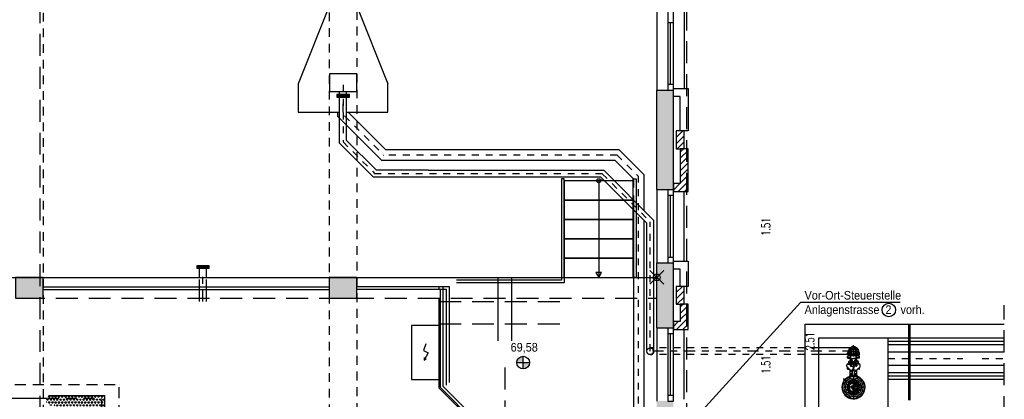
# Model space of a CAD drawing. Header units: metres. Extents: x -5 to 93, y -48 to 79.
# Tile 88 of 91: x 78 to 93, y 16 to 22. Entities that reach past the tile are written whole.
import ezdxf
from ezdxf.enums import TextEntityAlignment as Align

# ---------------------------------------------------------------- set-up
doc = ezdxf.new("R2010")
doc.units = ezdxf.units.M
doc.header["$LTSCALE"] = 0.05
doc.header["$PDMODE"] = 35
doc.header["$PDSIZE"] = 0.1
for name, pattern in [('CENTER', [2, 1.25, -0.25, 0.25, -0.25]), ('STRICHPUNKT', [25.4, 12.7, -6.35, 0, -6.35]), ('STRICHPUNKT2', [12.7, 6.35, -3.175, 0, -3.175]), ('VERDECKT', [9.525, 6.35, -3.175]), ('VERDECKT2', [4.7625, 3.175, -1.5875])]:
    doc.linetypes.add(name, pattern=pattern)
for name, color, linetype in [('A_Abbruch', 252, 'VERDECKT'), ('A_Achse', 9, 'STRICHPUNKT2'), ('A_Ansicht', 2, 'Continuous'), ('A_Ansicht-alt', 8, 'Continuous'), ('A_Bemassung', 7, 'Continuous'), ('A_FENSTER_TUER', 7, 'Continuous'), ('A_Sanitär', 4, 'Continuous'), ('A_Schnitt', 1, 'Continuous'), ('A_Schnitt-Mauerwerk', 1, 'Continuous'), ('A_Schraff-neu', 10, 'Continuous'), ('A_Schraffur', 9, 'Continuous'), ('A_Text', 5, 'Continuous'), ('A_Treppe', 5, 'Continuous'), ('A_Unsichtbar', 7, 'VERDECKT'), ('A_Unsichtbar-über', 253, 'VERDECKT'), ('PUMPE', 7, 'Continuous')]:
    doc.layers.add(name, color=color, linetype=linetype)
doc.layers.add('A_Bemassungspunkte', color=1, linetype='Continuous', plot=False)
doc.styles.add('Arial', font='arial.ttf', dxfattribs={"width": 0.9})
doc.styles.add('SIMPLEX7', font='SIMPLEXD', dxfattribs={"width": 0.7})

msp = doc.modelspace()

# ---------------------------------------------------------------- hatches: boundary and pattern name
at = {"layer": 'A_Schraffur'}
h = msp.add_hatch(dxfattribs=at)
h.set_pattern_fill('ANSI33', color=256, scale=0.025, style=0)
h.set_pattern_definition([(45, (60.51569, 1.5344), (-0.1122532, 0.1122532), []), (45, (60.62794, 1.5344), (-0.1122532, 0.1122532), [0.079375, -0.0396875])])
h.paths.add_polyline_path([(70.8643, 17.9995), (70.8643, 17.7595), (71.1043, 17.7595), (71.1043, 17.9995)])
h.paths.add_polyline_path([(74.4743, 17.9995), (74.4743, 17.6995), (74.8743, 17.6995), (74.8743, 17.9995)])
h.paths.add_polyline_path([(78.2443, 17.9995), (78.2443, 17.6995), (78.6443, 17.6995), (78.6443, 17.9995)])
h.paths.add_polyline_path([(82.7843, 17.9995), (82.7843, 17.6995), (83.1843, 17.6995), (83.1843, 17.9995)])
h.paths.add_polyline_path([(87.7643, 18.2095), (87.5243, 18.2095), (87.5243, 17.2695), (87.7643, 17.2695), (87.7643, 17.3595)])
h.paths.add_polyline_path([(87.5243, 19.2695), (87.7643, 19.2695), (87.7643, 19.3595), (87.7643, 20.7095), (87.5243, 20.7095)])
h.paths.add_polyline_path([(87.7643, 16.2095), (87.5243, 16.2095), (87.5243, 14.7695), (87.7643, 14.7695), (87.7643, 14.8595)])
h = msp.add_hatch(dxfattribs=at)
h.set_pattern_fill('ANSI31', color=256, scale=0.02, style=0)
h.set_pattern_definition([(45, (60.51569, 1.5344), (-0.04490128, 0.04490128), [])])
h.paths.add_polyline_path([(87.7643, 14.7445), (87.9793, 14.7445), (87.9793, 15.3595), (87.8643, 15.3595), (87.8643, 14.8595), (87.7643, 14.8595)])
h.paths.add_polyline_path([(87.8068, 15.3595), (87.9218, 15.3595), (87.9218, 15.6195), (87.8068, 15.6195)])
h.paths.add_polyline_path([(87.7643, 17.2445), (87.9793, 17.2445), (87.9793, 17.6095), (87.8643, 17.6095), (87.8643, 17.3595), (87.7643, 17.3595)])
h.paths.add_polyline_path([(87.8068, 17.6095), (87.9218, 17.6095), (87.9218, 17.8695), (87.8068, 17.8695)])
h.paths.add_polyline_path([(87.7643, 19.2445), (87.9793, 19.2445), (87.9793, 19.8595), (87.8643, 19.8595), (87.8643, 19.3595), (87.7643, 19.3595)])
h.paths.add_polyline_path([(87.8068, 19.8595), (87.9218, 19.8595), (87.9218, 20.1195), (87.8068, 20.1195)])
h = msp.add_hatch(dxfattribs=at)
h.set_pattern_fill('TRIANG', color=8, scale=0.005, style=0)
h.set_pattern_definition([(60, (60.51569, 1.5344), (-0.02381249, 0.041244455), [0.0238125, -0.0238125]), (120, (60.51569, 1.5344), (-0.04762499, 5e-09), [0.0238125, -0.0238125]), (0, (60.503784, 1.55502), (0.0238125, 0.04124445), [0.0238125, -0.0238125])])
h.paths.add_polyline_path([(78.7231, 16.2895), (79.534, 16.2895), (79.534, 15.5095), (78.7231, 15.5095), (78.6305, 15.6294), (78.6921, 15.6294), (78.6556, 15.6723), (78.7415, 15.6918), (78.7066, 15.7662), (78.7382, 15.8136), (78.7022, 15.854), (78.8147, 15.8771), (78.807, 15.919), (78.8692, 15.9445), (78.8503, 16.0168), (78.8599, 16.0951), (78.8107, 16.1081), (78.8039, 16.159), (78.7315, 16.1403), (78.7406, 16.159), (78.6774, 16.2045)])
at = {"layer": 'A_Text'}
h = msp.add_hatch(color=256, dxfattribs=at)
h.paths.add_polyline_path([(85.4992, 16.7657), (85.5909, 16.7657), (85.5909, 16.8574, 0.4142136)])
h.paths.add_polyline_path([(85.5909, 16.7657), (85.5909, 16.674, 0.4142136), (85.6826, 16.7657)])

# ---------------------------------------------------------------- linework, layer by layer
at = {"layer": 'A_Abbruch'}
for p, q in [((80.9073, 17.6495), (80.9073, 17.9821)), ((81.0073, 17.6495), (81.0073, 17.9821))]:
    msp.add_line(p, q, dxfattribs=at)
at = {"layer": 'A_Abbruch', "linetype": 'STRICHPUNKT', "ltscale": 0.25}
for p, q in [((80.9573, 17.6495), (80.9573, 18.0495)), ((90.3718, 16.931), (87.4326, 16.931))]:
    msp.add_line(p, q, dxfattribs=at)
at = {"layer": 'A_Abbruch'}
for points in [[(80.866, 18.1495), (81.0487, 18.1495), (81.0487, 18.1681), (80.866, 18.1681)], [(80.866, 18.1308), (81.0487, 18.1308), (81.0487, 18.1495), (80.866, 18.1495)]]:
    msp.add_lwpolyline(points, close=True, dxfattribs=at)
for points in [[(80.9073, 17.9995), (80.9073, 18.1308)], [(81.0073, 17.9995), (81.0073, 18.1308)]]:
    msp.add_lwpolyline(points, dxfattribs=at)
at = {"layer": 'A_Achse', "ltscale": 0.25}
for p, q in [((82.9843, 20.7858), (82.9843, 19.9614)), ((82.9843, 19.9614), (83.4462, 19.4995)), ((86.9491, 19.7702), (83.5725, 19.7702)), ((86.9491, 19.7702), (87.2605, 19.4588)), ((86.7354, 19.4995), (83.4462, 19.4995)), ((86.7354, 19.4995), (87.4309, 18.804)), ((87.2605, 13.5745), (87.2605, 19.4588)), ((87.4309, 16.931), (87.4309, 18.804)), ((90.8718, 16.8245), (91.9527, 16.8245)), ((92.2316, 16.8245), (92.5537, 16.8245))]:
    msp.add_line(p, q, dxfattribs=at)
msp.add_lwpolyline([(83.0063, 20.3364), (83.5725, 19.7702)], dxfattribs=at)
msp.add_arc((86.7025, 19.3495), 0.0612, 60, 90, dxfattribs=at)
at = {"layer": 'A_Ansicht'}
for p, q in [((87.5243, 23.7695), (87.5243, 20.7095)), ((87.9218, 23.7445), (87.9218, 20.7345)), ((87.5243, 19.2695), (87.5243, 18.2095)), ((87.9218, 18.2345), (87.9218, 19.2445)), ((71.1043, 17.9995), (87.5243, 17.9995)), ((84.3743, 16.3969), (84.3743, 17.6995)), ((87.5243, 17.2695), (87.5243, 16.2095)), ((87.9218, 16.2345), (87.9218, 17.2445)), ((89.6718, 17.3245), (92.5537, 17.3245)), ((89.6718, 14.1573), (89.6718, 17.3245)), ((89.8718, 17.1245), (92.5537, 17.1245)), ((89.8718, 15.9245), (89.8718, 17.1245)), ((90.8718, 15.9245), (90.8718, 17.1245)), ((85.2967, 15.4745), (84.3743, 16.3969)), ((90.8718, 16.5245), (92.5537, 16.5245)), ((77.1876, 16.2495), (78.7016, 16.2495))]:
    msp.add_line(p, q, dxfattribs=at)
at = {"layer": 'A_Ansicht', "color": 7}
for p, q in [((91.1718, 16.2245), (91.1718, 17.3245)), ((91.1918, 16.2245), (91.1918, 17.3245))]:
    msp.add_line(p, q, dxfattribs=at)
at = {"layer": 'A_Ansicht-alt'}
for p, q in [((85.2243, 17.9995), (85.2243, 17.0795)), ((85.4243, 17.9995), (85.4243, 17.0795)), ((84.483, 17.8232), (84.3943, 17.8232)), ((84.523, 17.8632), (84.4343, 17.8632)), ((84.483, 16.4372), (84.483, 17.8232)), ((84.523, 16.4772), (84.523, 17.8632))]:
    msp.add_line(p, q, dxfattribs=at)
at = {"layer": 'A_Bemassungspunkte'}
msp.add_point((87.5243, 17.9995), dxfattribs=at)
at = {"layer": 'A_FENSTER_TUER'}
for p, q in [((87.6843, 23.7695), (87.6843, 20.7095)), ((87.6843, 21.6901), (87.7643, 21.6901)), ((87.7243, 20.7895), (87.7243, 21.6901)), ((87.7643, 20.7895), (87.6843, 20.7895)), ((87.6843, 19.1895), (87.7643, 19.1895)), ((87.7243, 18.2895), (87.7243, 19.1895)), ((87.7643, 18.2895), (87.6843, 18.2895)), ((87.6843, 17.1895), (87.7643, 17.1895)), ((87.7243, 16.2895), (87.7243, 17.1895)), ((87.7643, 16.2895), (87.6843, 16.2895))]:
    msp.add_line(p, q, dxfattribs=at)
for points in [[(87.6843, 20.772), (87.6843, 20.7095), (87.7643, 20.7095), (87.7643, 22.7092)], [(87.6843, 19.2695), (87.6843, 18.2095), (87.7643, 18.2095), (87.7643, 19.2695)], [(87.6843, 17.2695), (87.6843, 16.2095), (87.7643, 16.2095), (87.7643, 17.2695)]]:
    msp.add_lwpolyline(points, dxfattribs=at)
at = {"layer": 'A_Sanitär'}
for p, q in [((82.7943, 21.9495), (82.3343, 20.7995)), ((83.1743, 21.9495), (83.6343, 20.7995)), ((82.9093, 20.3273), (82.9093, 20.3895)), ((86.9802, 19.8452), (83.6035, 19.8452)), ((86.9802, 19.8452), (87.3355, 19.4899)), ((86.9181, 19.6952), (87.1855, 19.4278)), ((84.2195, 19.5495), (86.7561, 19.5495)), ((86.7561, 19.5495), (87.4809, 18.8247)), ((86.7147, 19.4495), (84.2195, 19.4495)), ((86.7147, 19.4495), (87.3809, 18.7833)), ((87.1855, 19.4278), (87.1855, 19.3015)), ((87.3355, 19.4899), (87.3355, 19.2149)), ((87.1855, 19.1861), (87.1855, 15.4745)), ((87.3355, 19.2149), (87.3355, 18.97)), ((87.3355, 18.8286), (87.3355, 15.4745)), ((87.4809, 16.931), (87.4809, 18.8247)), ((87.3809, 16.931), (87.3809, 18.7833))]:
    msp.add_line(p, q, dxfattribs=at)
at = {"layer": 'A_Sanitär', "linetype": 'VERDECKT2', "ltscale": 0.5}
for p, q in [((89.8658, 16.981), (87.4309, 16.981)), ((89.8632, 16.881), (87.4309, 16.881))]:
    msp.add_line(p, q, dxfattribs=at)
at = {"layer": 'A_Sanitär'}
for points in [[(82.7867, 20.6908), (83.1819, 20.6908), (83.1819, 20.9454), (82.7867, 20.9454)], [(82.893, 20.61), (83.0757, 20.61), (83.0757, 20.6286), (82.893, 20.6286)], [(83.9743, 17.3024), (83.9743, 16.5224), (84.3743, 16.5224), (84.3743, 17.3024)]]:
    msp.add_lwpolyline(points, close=True, dxfattribs=at)
for points in [[(82.3343, 20.7995), (82.3343, 20.3895), (82.9343, 20.3895)], [(82.9343, 20.6473), (82.9343, 20.6908)], [(83.0343, 20.3895), (83.6343, 20.3895), (83.6343, 20.7995)], [(83.0343, 20.6473), (83.0343, 20.6908)], [(82.9343, 20.6473), (82.893, 20.6473), (82.893, 20.6286), (83.0757, 20.6286), (83.0757, 20.6473), (82.9343, 20.6473)], [(84.2195, 19.4495), (83.4255, 19.4495), (82.9343, 19.9407), (82.9343, 20.61)], [(84.2195, 19.5495), (83.467, 19.5495), (83.0343, 19.9821), (83.0343, 20.61)], [(82.9843, 20.3895), (82.9843, 20.5122)], [(83.0593, 20.3895), (83.6035, 19.8452)], [(82.9093, 20.3273), (83.5414, 19.6952), (86.9181, 19.6952)], [(84.1846, 17.036), (84.1468, 16.94), (84.2155, 16.9081), (84.1576, 16.8018)], [(84.1596, 16.8417), (84.1576, 16.8018), (84.1877, 16.824)]]:
    msp.add_lwpolyline(points, dxfattribs=at)
at = {"layer": 'A_Sanitär', "ltscale": 0.5}
for points in [[(90.3718, 16.981), (89.8718, 16.981)], [(90.3718, 16.881), (89.8718, 16.881)]]:
    msp.add_lwpolyline(points, dxfattribs=at)
at = {"layer": 'A_Sanitär'}
msp.add_circle((87.4309, 16.931), 0.05, dxfattribs=at)
msp.add_arc((87.4309, 16.931), 0.05, 270, 90, dxfattribs=at)
at = {"layer": 'A_Schnitt'}
for p, q in [((87.5243, 20.7095), (87.7643, 20.7095)), ((87.5243, 19.2695), (87.5243, 20.7095)), ((87.5243, 19.2695), (87.7643, 19.2695)), ((87.5243, 18.2095), (87.7643, 18.2095)), ((87.5243, 17.2695), (87.5243, 18.2095)), ((87.5243, 17.2695), (87.7643, 17.2695))]:
    msp.add_line(p, q, dxfattribs=at)
at = {"layer": 'A_Schnitt', "color": 6, "linetype": 'STRICHPUNKT', "ltscale": 0.5}
msp.add_line((85.3243, 16.6927), (85.3243, 15.6841), dxfattribs=at)
at = {"layer": 'A_Schnitt'}
for points in [[(87.7643, 19.2695), (87.7643, 20.7095)], [(87.7643, 17.2695), (87.7643, 18.2095)]]:
    msp.add_lwpolyline(points, dxfattribs=at)
for points in [[(78.2443, 17.6995), (78.6443, 17.6995), (78.6443, 17.9995), (78.2443, 17.9995)], [(82.7843, 17.6995), (83.1843, 17.6995), (83.1843, 17.9995), (82.7843, 17.9995)]]:
    msp.add_lwpolyline(points, close=True, dxfattribs=at)
at = {"layer": 'A_Schnitt-Mauerwerk'}
for points in [[(87.7643, 20.6195), (87.7643, 20.7345), (87.9793, 20.7345), (87.9793, 20.1195), (87.8643, 20.1195), (87.8643, 20.6195), (87.7643, 20.6195)], [(87.7643, 19.3595), (87.7643, 19.2445), (87.9793, 19.2445), (87.9793, 19.8595), (87.8643, 19.8595), (87.8643, 19.3595), (87.7643, 19.3595)], [(87.7643, 18.1195), (87.7643, 18.2345), (87.9793, 18.2345), (87.9793, 17.8695), (87.8643, 17.8695), (87.8643, 18.1195), (87.7643, 18.1195)], [(87.7643, 17.3595), (87.7643, 17.2445), (87.9793, 17.2445), (87.9793, 17.6095), (87.8643, 17.6095), (87.8643, 17.3595), (87.7643, 17.3595)]]:
    msp.add_lwpolyline(points, dxfattribs=at)
for points in [[(87.9218, 19.8595), (87.9218, 20.1195), (87.8068, 20.1195), (87.8068, 19.8595)], [(87.9218, 17.6095), (87.9218, 17.8695), (87.8068, 17.8695), (87.8068, 17.6095)]]:
    msp.add_lwpolyline(points, close=True, dxfattribs=at)
at = {"layer": 'A_Schraff-neu'}
msp.add_line((84.3743, 17.8232), (84.3743, 17.8632), dxfattribs=at)
at = {"layer": 'A_Schraffur'}
for p, q in [((90.8718, 17.0745), (92.5537, 17.0745)), ((90.8718, 17.0256), (92.5537, 17.0256)), ((90.8718, 16.9223), (92.5537, 16.9223)), ((90.8718, 16.7267), (92.5537, 16.7267)), ((90.8718, 16.6234), (92.5537, 16.6234)), ((90.8718, 16.5745), (92.5537, 16.5745))]:
    msp.add_line(p, q, dxfattribs=at)
at = {"layer": 'A_Schraffur', "color": 8}
msp.add_lwpolyline([(78.7231, 16.2895), (79.534, 16.2895), (79.534, 15.5095), (78.7231, 15.5095)], dxfattribs=at)
at = {"layer": 'A_Text'}
for p, q in [((85.5909, 16.674), (85.5909, 16.8574)), ((85.4992, 16.7657), (85.6826, 16.7657))]:
    msp.add_line(p, q, dxfattribs=at)
msp.add_lwpolyline([(91.0448, 17.6367), (89.603, 17.6367), (87.448, 15.2672)], dxfattribs=at)
for centre, radius in [((90.8823, 17.5277), 0.0977), ((85.5909, 16.7657), 0.0917)]:
    msp.add_circle(centre, radius, dxfattribs=at)
at = {"layer": 'A_Treppe'}
for p, q in [((86.6843, 19.3995), (86.6843, 17.9995)), ((86.1443, 17.9595), (84.6243, 17.9595)), ((86.1443, 17.9995), (86.1443, 17.9595)), ((86.1843, 17.9995), (86.1843, 17.9195)), ((84.3743, 17.8632), (83.1843, 17.8632)), ((84.3743, 17.8232), (83.1843, 17.8232)), ((84.4343, 17.8632), (84.3743, 17.8632)), ((84.3943, 17.8232), (84.3743, 17.8232)), ((84.3943, 16.4051), (84.3943, 17.8232)), ((84.4343, 16.4217), (84.4343, 17.8632)), ((86.1843, 17.9195), (84.6243, 17.9195)), ((85.305, 15.4945), (84.3943, 16.4051)), ((85.3215, 15.5345), (84.4343, 16.4217))]:
    msp.add_line(p, q, dxfattribs=at)
for points in [[(86.1843, 17.9995), (86.1843, 19.4284), (86.1443, 19.4284), (86.1443, 17.9995)], [(86.1843, 19.1195), (87.1843, 19.1195), (87.1843, 19.3995), (86.1843, 19.3995)], [(87.1843, 17.9995), (87.1843, 19.4284), (87.2243, 19.4284), (87.2243, 17.9995)], [(86.1843, 18.8395), (87.1843, 18.8395), (87.1843, 19.1195), (86.1843, 19.1195)], [(86.1843, 18.5595), (87.1843, 18.5595), (87.1843, 18.8395), (86.1843, 18.8395)], [(86.1843, 18.2795), (87.1843, 18.2795), (87.1843, 18.5595), (86.1843, 18.5595)], [(86.1843, 17.9995), (87.1843, 17.9995), (87.1843, 18.2795), (86.1843, 18.2795)], [(86.6843, 17.9995), (86.7265, 18.0725), (86.6421, 18.0725)]]:
    msp.add_lwpolyline(points, close=True, dxfattribs=at)
for points in [[(78.6443, 17.8632), (79.8423, 17.8632), (79.8423, 17.8632), (81.4456, 17.8632), (81.4456, 17.8632), (82.7843, 17.8632)], [(78.6443, 17.8232), (79.8023, 17.8232), (79.8023, 17.8232), (81.4856, 17.8232), (81.4856, 17.8232), (82.7843, 17.8232)]]:
    msp.add_lwpolyline(points, dxfattribs=at)
msp.add_circle((86.6842, 19.3996), 0.0281, dxfattribs=at)
at = {"layer": 'A_Unsichtbar'}
for p, q in [((78.5943, 27.7145), (78.5943, 8.1995)), ((66.4443, 17.6995), (87.5243, 17.6995)), ((84.3743, 17.6495), (86.2743, 17.6495)), ((92.5537, 7.8671), (92.5537, 17.5977)), ((84.3743, 17.3295), (86.2743, 17.3295))]:
    msp.add_line(p, q, dxfattribs=at)
at = {"layer": 'A_Unsichtbar', "ltscale": 0.5}
for p, q in [((68.1443, 16.4495), (79.744, 16.4495)), ((79.744, 15.4745), (79.744, 16.4495)), ((79.744, 16.4495), (79.744, 16.4495)), ((78.7126, 16.2495), (79.494, 16.2495)), ((79.494, 15.5495), (79.494, 16.2495))]:
    msp.add_line(p, q, dxfattribs=at)
at = {"layer": 'A_Unsichtbar'}
msp.add_lwpolyline([(66.0093, 7.7645), (87.9593, 7.7645), (87.9593, 27.7145), (66.0093, 27.7145)], close=True, dxfattribs=at)
at = {"layer": 'A_Unsichtbar-über', "linetype": 'VERDECKT2', "ltscale": 0.8}
for p, q in [((78.6443, 27.2795), (78.6443, 8.1995)), ((82.7843, 27.2829), (82.7843, 8.1995)), ((83.1843, 22.9911), (83.1843, 8.1995))]:
    msp.add_line(p, q, dxfattribs=at)
at = {"layer": 'PUMPE', "color": 8, "linetype": 'CENTER', "ltscale": 0.025}
for p, q in [((90.3718, 16.9545), (90.3718, 17.0168)), ((90.3376, 16.931), (90.2884, 16.931)), ((90.3376, 16.931), (90.462, 16.931)), ((90.3718, 16.9545), (90.3718, 16.2243)), ((90.4401, 16.7714), (90.3035, 16.7714)), ((90.332, 16.7406), (90.332, 16.8022)), ((90.4116, 16.7406), (90.4116, 16.8022)), ((90.5336, 16.408), (90.1902, 16.408))]:
    msp.add_line(p, q, dxfattribs=at)
at = {"layer": 'PUMPE'}
for p, q in [((90.2852, 16.8856), (90.2852, 16.9077)), ((90.2852, 16.9077), (90.2852, 16.9077)), ((90.2852, 16.8349), (90.2852, 16.8548)), ((90.2852, 16.8349), (90.2852, 16.8356)), ((90.2877, 16.8381), (90.3333, 16.8381)), ((90.2884, 16.9109), (90.3042, 16.9109)), ((90.2884, 16.9045), (90.3073, 16.9045)), ((90.2884, 16.8317), (90.3333, 16.8317)), ((90.2929, 16.8779), (90.3237, 16.8779)), ((90.2929, 16.8625), (90.3237, 16.8625)), ((90.3253, 16.8112), (90.3253, 16.8222)), ((90.3277, 16.8248), (90.3718, 16.8271)), ((90.3333, 16.8251), (90.3333, 16.872)), ((90.4159, 16.8248), (90.3718, 16.8271)), ((90.4103, 16.8251), (90.4103, 16.872)), ((90.4559, 16.8381), (90.4103, 16.8381)), ((90.4552, 16.8317), (90.4103, 16.8317)), ((90.4183, 16.8112), (90.4183, 16.8222)), ((90.4508, 16.8779), (90.4199, 16.8779)), ((90.4508, 16.8625), (90.4199, 16.8625)), ((90.4552, 16.9045), (90.4363, 16.9045)), ((90.4552, 16.9109), (90.4394, 16.9109)), ((90.4585, 16.8856), (90.4585, 16.9077)), ((90.4585, 16.9077), (90.4585, 16.9077)), ((90.4585, 16.8349), (90.4585, 16.8548)), ((90.4585, 16.8349), (90.4585, 16.8356)), ((90.2755, 16.7104), (90.2755, 16.7329)), ((90.3237, 16.6596), (90.2774, 16.7058)), ((90.2818, 16.7393), (90.3566, 16.7413)), ((90.2852, 16.7472), (90.2852, 16.7472)), ((90.2852, 16.7394), (90.2852, 16.7472)), ((90.2852, 16.6744), (90.2852, 16.6943)), ((90.2852, 16.6744), (90.2852, 16.6751)), ((90.2877, 16.6777), (90.3056, 16.6777)), ((90.2884, 16.7504), (90.3126, 16.7504)), ((90.2884, 16.744), (90.3239, 16.744)), ((90.2884, 16.6712), (90.312, 16.6712)), ((90.298, 16.6853), (90.298, 16.6808)), ((90.298, 16.6808), (90.3025, 16.6808)), ((90.3253, 16.729), (90.3253, 16.718)), ((90.3277, 16.7154), (90.363, 16.7136)), ((90.3278, 16.8086), (90.3365, 16.8086)), ((90.3278, 16.7316), (90.3365, 16.7316)), ((90.332, 16.7422), (90.332, 16.7978)), ((90.3519, 16.5826), (90.3654, 16.6916)), ((90.3622, 16.7829), (90.3622, 16.7572)), ((90.3654, 16.711), (90.3654, 16.6916)), ((90.3782, 16.711), (90.3782, 16.6916)), ((90.3917, 16.5826), (90.3782, 16.6916)), ((90.4159, 16.7154), (90.3807, 16.7136)), ((90.4424, 16.7714), (90.3808, 16.7714)), ((90.3814, 16.7829), (90.3814, 16.7572)), ((90.4618, 16.7393), (90.387, 16.7413)), ((90.4158, 16.8086), (90.4071, 16.8086)), ((90.4158, 16.7316), (90.4071, 16.7316)), ((90.4116, 16.7422), (90.4116, 16.7978)), ((90.4183, 16.729), (90.4183, 16.718)), ((90.4552, 16.744), (90.4197, 16.744)), ((90.4199, 16.6596), (90.4662, 16.7058)), ((90.4552, 16.7504), (90.431, 16.7504)), ((90.4552, 16.6712), (90.4316, 16.6712)), ((90.4559, 16.6777), (90.438, 16.6777)), ((90.4456, 16.6808), (90.4411, 16.6808)), ((90.4456, 16.6853), (90.4456, 16.6808)), ((90.4585, 16.7394), (90.4585, 16.7472)), ((90.4585, 16.7472), (90.4585, 16.7472)), ((90.4585, 16.6744), (90.4585, 16.6943)), ((90.4585, 16.6744), (90.4585, 16.6751)), ((90.4681, 16.7104), (90.4681, 16.7329)), ((90.2616, 16.4989), (90.2253, 16.5352)), ((90.258, 16.5316), (90.2289, 16.5026)), ((90.2588, 16.5308), (90.258, 16.5316)), ((90.3136, 16.5537), (90.3091, 16.5511)), ((90.3091, 16.5511), (90.3091, 16.5459)), ((90.3091, 16.5459), (90.3136, 16.5433)), ((90.3181, 16.5511), (90.3136, 16.5537)), ((90.3136, 16.5433), (90.3181, 16.5459)), ((90.3181, 16.5459), (90.3181, 16.5511)), ((90.323, 16.6545), (90.323, 16.6484)), ((90.3237, 16.589), (90.3237, 16.6596)), ((90.3365, 16.6579), (90.3269, 16.6523)), ((90.3269, 16.6523), (90.3269, 16.6412)), ((90.3269, 16.6412), (90.3365, 16.6356)), ((90.3365, 16.6065), (90.3269, 16.601)), ((90.3269, 16.601), (90.3269, 16.5898)), ((90.3269, 16.5898), (90.3365, 16.5843)), ((90.3718, 16.5826), (90.3301, 16.5826)), ((90.3461, 16.6523), (90.3365, 16.6579)), ((90.3365, 16.6356), (90.3461, 16.6412)), ((90.3461, 16.601), (90.3365, 16.6065)), ((90.3365, 16.5843), (90.3461, 16.5898)), ((90.3461, 16.6412), (90.3461, 16.6523)), ((90.3461, 16.5898), (90.3461, 16.601)), ((90.3718, 16.5826), (90.4135, 16.5826)), ((90.4071, 16.6579), (90.3975, 16.6523)), ((90.3975, 16.6523), (90.3975, 16.6412)), ((90.3975, 16.6412), (90.4071, 16.6356)), ((90.4071, 16.6065), (90.3975, 16.601)), ((90.3975, 16.601), (90.3975, 16.5898)), ((90.3975, 16.5898), (90.4071, 16.5843)), ((90.4167, 16.6523), (90.4071, 16.6579)), ((90.4071, 16.6356), (90.4167, 16.6412)), ((90.4167, 16.601), (90.4071, 16.6065)), ((90.4071, 16.5843), (90.4167, 16.5898)), ((90.4167, 16.6412), (90.4167, 16.6523)), ((90.4167, 16.5898), (90.4167, 16.601)), ((90.4199, 16.589), (90.4199, 16.6596)), ((90.4206, 16.5826), (90.4206, 16.6545)), ((90.4206, 16.5877), (90.4206, 16.6025)), ((90.4287, 16.5535), (90.425, 16.5499)), ((90.425, 16.5499), (90.4263, 16.5449)), ((90.4263, 16.5449), (90.4314, 16.5435)), ((90.4337, 16.5522), (90.4287, 16.5535)), ((90.4314, 16.5435), (90.435, 16.5472)), ((90.435, 16.5472), (90.4337, 16.5522)), ((90.2276, 16.4699), (90.2263, 16.4649)), ((90.2263, 16.4649), (90.2299, 16.4612)), ((90.2326, 16.4712), (90.2276, 16.4699)), ((90.2321, 16.4993), (90.2289, 16.5026)), ((90.2299, 16.4612), (90.2349, 16.4625)), ((90.2363, 16.4675), (90.2326, 16.4712)), ((90.2349, 16.4625), (90.2363, 16.4675)), ((90.2713, 16.4511), (90.2704, 16.4475)), ((90.2704, 16.4475), (90.273, 16.4449)), ((90.2749, 16.4521), (90.2713, 16.4511)), ((90.273, 16.4449), (90.2766, 16.4459)), ((90.2775, 16.4495), (90.2749, 16.4521)), ((90.2766, 16.4459), (90.2775, 16.4495)), ((90.3067, 16.4534), (90.3087, 16.4505)), ((90.3169, 16.417), (90.3082, 16.417)), ((90.3169, 16.399), (90.3082, 16.399)), ((90.3087, 16.4505), (90.3144, 16.4424)), ((90.3096, 16.424), (90.3172, 16.424)), ((90.3096, 16.3919), (90.3172, 16.3919)), ((90.3156, 16.4642), (90.3147, 16.4606)), ((90.3147, 16.4606), (90.3173, 16.458)), ((90.3192, 16.4651), (90.3156, 16.4642)), ((90.3173, 16.458), (90.3209, 16.4589)), ((90.3182, 16.4157), (90.3182, 16.408)), ((90.3182, 16.4003), (90.3182, 16.408)), ((90.3218, 16.4625), (90.3192, 16.4651)), ((90.3192, 16.4221), (90.3192, 16.408)), ((90.3192, 16.3939), (90.3192, 16.408)), ((90.3209, 16.4589), (90.3218, 16.4625)), ((90.3263, 16.4731), (90.3293, 16.471)), ((90.3313, 16.5095), (90.3281, 16.5077)), ((90.3281, 16.5077), (90.3281, 16.504)), ((90.3281, 16.504), (90.3313, 16.5021)), ((90.3293, 16.471), (90.3374, 16.4654)), ((90.3345, 16.5077), (90.3313, 16.5095)), ((90.3313, 16.5021), (90.3345, 16.504)), ((90.3345, 16.504), (90.3345, 16.5077)), ((90.3475, 16.4196), (90.3577, 16.4331)), ((90.3475, 16.3963), (90.3577, 16.3829)), ((90.3647, 16.5052), (90.3525, 16.5052)), ((90.3525, 16.5052), (90.3525, 16.4975)), ((90.3525, 16.4975), (90.3647, 16.4975)), ((90.3586, 16.4316), (90.3628, 16.434)), ((90.3586, 16.4268), (90.3586, 16.4316)), ((90.3628, 16.4243), (90.3586, 16.4268)), ((90.3628, 16.3916), (90.3586, 16.3892)), ((90.3586, 16.3892), (90.3586, 16.3844)), ((90.3607, 16.5124), (90.3607, 16.5055)), ((90.3607, 16.5055), (90.3647, 16.5055)), ((90.3627, 16.5052), (90.3627, 16.5055)), ((90.3647, 16.5052), (90.3627, 16.5052)), ((90.3628, 16.434), (90.3647, 16.4329)), ((90.3647, 16.4255), (90.3628, 16.4243)), ((90.3647, 16.3905), (90.3628, 16.3916)), ((90.3635, 16.5136), (90.3649, 16.5136)), ((90.3647, 16.5123), (90.3647, 16.408)), ((90.3647, 16.3037), (90.3647, 16.408)), ((90.3787, 16.5136), (90.3801, 16.5136)), ((90.3789, 16.5123), (90.3789, 16.408)), ((90.3789, 16.5055), (90.3829, 16.5055)), ((90.3809, 16.5052), (90.3789, 16.5052)), ((90.3911, 16.5052), (90.3789, 16.5052)), ((90.3789, 16.4975), (90.3911, 16.4975)), ((90.3789, 16.4687), (90.4012, 16.4648)), ((90.3789, 16.3037), (90.3789, 16.408)), ((90.3809, 16.5052), (90.3809, 16.5055)), ((90.3829, 16.5124), (90.3829, 16.5055)), ((90.3911, 16.4975), (90.3911, 16.5052)), ((90.4221, 16.4168), (90.3937, 16.4218)), ((90.4221, 16.3991), (90.3937, 16.3942)), ((90.4143, 16.471), (90.4062, 16.4654)), ((90.4114, 16.5094), (90.4088, 16.5068)), ((90.4088, 16.5068), (90.4097, 16.5032)), ((90.4097, 16.5032), (90.4133, 16.5022)), ((90.415, 16.5084), (90.4114, 16.5094)), ((90.4133, 16.5022), (90.4159, 16.5049)), ((90.4173, 16.4731), (90.4143, 16.471)), ((90.4159, 16.5049), (90.415, 16.5084)), ((90.4302, 16.428), (90.4167, 16.4535)), ((90.4302, 16.3879), (90.4167, 16.3625)), ((90.4173, 16.4279), (90.4234, 16.4315)), ((90.4173, 16.4209), (90.4173, 16.4279)), ((90.4234, 16.4174), (90.4173, 16.4209)), ((90.4234, 16.3986), (90.4173, 16.3951)), ((90.4173, 16.3951), (90.4173, 16.388)), ((90.4173, 16.388), (90.4234, 16.3845)), ((90.4244, 16.4651), (90.4218, 16.4625)), ((90.4218, 16.4625), (90.4227, 16.4589)), ((90.4227, 16.4589), (90.4263, 16.458)), ((90.4234, 16.4315), (90.4295, 16.4279)), ((90.4295, 16.4209), (90.4234, 16.4174)), ((90.4295, 16.3951), (90.4234, 16.3986)), ((90.4234, 16.3845), (90.4295, 16.388)), ((90.428, 16.4642), (90.4244, 16.4651)), ((90.4263, 16.458), (90.4289, 16.4606)), ((90.4289, 16.4606), (90.428, 16.4642)), ((90.4349, 16.4505), (90.4292, 16.4424)), ((90.4295, 16.4279), (90.4295, 16.4209)), ((90.4295, 16.388), (90.4295, 16.3951)), ((90.4369, 16.4534), (90.4349, 16.4505)), ((90.4678, 16.4517), (90.4659, 16.4485)), ((90.4659, 16.4485), (90.4678, 16.4453)), ((90.4715, 16.4517), (90.4678, 16.4517)), ((90.4678, 16.4453), (90.4715, 16.4453)), ((90.4734, 16.4485), (90.4715, 16.4517)), ((90.4715, 16.4453), (90.4734, 16.4485)), ((90.5097, 16.4707), (90.5072, 16.4662)), ((90.5072, 16.4662), (90.5097, 16.4617)), ((90.5149, 16.4707), (90.5097, 16.4707)), ((90.5097, 16.4617), (90.5149, 16.4617)), ((90.5175, 16.4662), (90.5149, 16.4707)), ((90.5149, 16.4617), (90.5175, 16.4662)), ((90.2287, 16.3543), (90.2261, 16.3498)), ((90.2261, 16.3498), (90.2287, 16.3453)), ((90.2339, 16.3543), (90.2287, 16.3543)), ((90.2287, 16.3453), (90.2339, 16.3453)), ((90.2364, 16.3498), (90.2339, 16.3543)), ((90.2339, 16.3453), (90.2364, 16.3498)), ((90.2721, 16.3707), (90.2703, 16.3675)), ((90.2703, 16.3675), (90.2721, 16.3642)), ((90.2758, 16.3707), (90.2721, 16.3707)), ((90.2721, 16.3642), (90.2758, 16.3642)), ((90.2777, 16.3675), (90.2758, 16.3707)), ((90.2758, 16.3642), (90.2777, 16.3675)), ((90.3067, 16.3625), (90.3087, 16.3655)), ((90.3122, 16.2724), (90.3086, 16.2688)), ((90.3086, 16.2688), (90.3099, 16.2638)), ((90.3087, 16.3655), (90.3144, 16.3735)), ((90.3099, 16.2638), (90.3149, 16.2624)), ((90.3173, 16.2711), (90.3122, 16.2724)), ((90.3173, 16.358), (90.3147, 16.3554)), ((90.3147, 16.3554), (90.3156, 16.3518)), ((90.3149, 16.2624), (90.3186, 16.2661)), ((90.3156, 16.3518), (90.3192, 16.3508)), ((90.3209, 16.357), (90.3173, 16.358)), ((90.3186, 16.2661), (90.3173, 16.2711)), ((90.3192, 16.3508), (90.3218, 16.3535)), ((90.3218, 16.3535), (90.3209, 16.357)), ((90.3263, 16.3429), (90.3293, 16.3449)), ((90.3303, 16.3137), (90.3277, 16.3111)), ((90.3277, 16.3111), (90.3287, 16.3075)), ((90.3287, 16.3075), (90.3322, 16.3066)), ((90.3293, 16.3449), (90.3374, 16.3506)), ((90.3339, 16.3128), (90.3303, 16.3137)), ((90.3322, 16.3066), (90.3349, 16.3092)), ((90.3349, 16.3092), (90.3339, 16.3128)), ((90.3525, 16.3107), (90.3525, 16.3184)), ((90.3525, 16.3184), (90.3647, 16.3184)), ((90.3647, 16.3107), (90.3525, 16.3107)), ((90.3586, 16.3844), (90.3628, 16.382)), ((90.3607, 16.3105), (90.3647, 16.3105)), ((90.3607, 16.3035), (90.3607, 16.3105)), ((90.3627, 16.3107), (90.3627, 16.3105)), ((90.3647, 16.3107), (90.3627, 16.3107)), ((90.3628, 16.382), (90.3647, 16.3831)), ((90.3635, 16.3024), (90.3649, 16.3024)), ((90.3787, 16.3024), (90.3801, 16.3024)), ((90.3789, 16.3473), (90.4012, 16.3512)), ((90.3789, 16.3184), (90.3911, 16.3184)), ((90.3911, 16.3107), (90.3789, 16.3107)), ((90.3809, 16.3107), (90.3789, 16.3107)), ((90.3789, 16.3105), (90.3829, 16.3105)), ((90.3809, 16.3107), (90.3809, 16.3105)), ((90.3829, 16.3035), (90.3829, 16.3105)), ((90.3911, 16.3184), (90.3911, 16.3107)), ((90.4143, 16.3449), (90.4062, 16.3506)), ((90.4123, 16.3138), (90.4091, 16.312)), ((90.4091, 16.312), (90.4091, 16.3083)), ((90.4091, 16.3083), (90.4123, 16.3064)), ((90.4155, 16.312), (90.4123, 16.3138)), ((90.4123, 16.3064), (90.4155, 16.3083)), ((90.4173, 16.3429), (90.4143, 16.3449)), ((90.4155, 16.3083), (90.4155, 16.312)), ((90.4227, 16.357), (90.4218, 16.3535)), ((90.4218, 16.3535), (90.4244, 16.3508)), ((90.4263, 16.358), (90.4227, 16.357)), ((90.4244, 16.3508), (90.428, 16.3518)), ((90.43, 16.2726), (90.4255, 16.27)), ((90.4255, 16.27), (90.4255, 16.2648)), ((90.4255, 16.2648), (90.43, 16.2622)), ((90.4289, 16.3554), (90.4263, 16.358)), ((90.428, 16.3518), (90.4289, 16.3554)), ((90.4349, 16.3655), (90.4292, 16.3735)), ((90.4345, 16.27), (90.43, 16.2726)), ((90.43, 16.2622), (90.4345, 16.2648)), ((90.4345, 16.2648), (90.4345, 16.27)), ((90.4369, 16.3625), (90.4349, 16.3655)), ((90.467, 16.3701), (90.4661, 16.3665)), ((90.4661, 16.3665), (90.4687, 16.3639)), ((90.4706, 16.371), (90.467, 16.3701)), ((90.4687, 16.3639), (90.4723, 16.3648)), ((90.4732, 16.3684), (90.4706, 16.371)), ((90.4723, 16.3648), (90.4732, 16.3684)), ((90.5087, 16.3534), (90.5073, 16.3484)), ((90.5073, 16.3484), (90.511, 16.3448)), ((90.5137, 16.3548), (90.5087, 16.3534)), ((90.511, 16.3448), (90.516, 16.3461)), ((90.5174, 16.3511), (90.5137, 16.3548)), ((90.516, 16.3461), (90.5174, 16.3511))]:
    msp.add_line(p, q, dxfattribs=at)
at = {"layer": 'PUMPE', "color": 8, "linetype": 'CENTER', "ltscale": 0.1}
msp.add_line((90.3012, 16.7714), (90.3628, 16.7714), dxfattribs=at)
at = {"layer": 'PUMPE'}
for centre, radius in [((90.3718, 16.9312), 0.0706), ((90.3184, 16.9533), 0.00578), ((90.3718, 16.9312), 0.0507), ((90.3718, 16.9312), 0.0321), ((90.3497, 16.9846), 0.00578), ((90.3939, 16.9846), 0.00578), ((90.4252, 16.9533), 0.00578), ((90.3184, 16.9091), 0.00578), ((90.3497, 16.8778), 0.00578), ((90.3939, 16.8778), 0.00578), ((90.4252, 16.9091), 0.00578), ((90.332, 16.7714), 0.0285), ((90.332, 16.7714), 0.0257), ((90.4116, 16.7714), 0.0285), ((90.4116, 16.7714), 0.0257), ((90.3718, 16.408), 0.1624), ((90.3718, 16.408), 0.1367), ((90.3136, 16.5485), 0.0077), ((90.3136, 16.5485), 0.00744), ((90.3136, 16.5485), 0.00519), ((90.3365, 16.6468), 0.00915), ((90.3365, 16.5954), 0.00915), ((90.4071, 16.6468), 0.00915), ((90.4071, 16.5954), 0.00915), ((90.43, 16.5485), 0.0077), ((90.43, 16.5485), 0.00744), ((90.43, 16.5485), 0.00519), ((90.2313, 16.4662), 0.0077), ((90.2313, 16.4662), 0.00744), ((90.2313, 16.4662), 0.00519), ((90.3718, 16.408), 0.1143), ((90.274, 16.4485), 0.00578), ((90.274, 16.4485), 0.00553), ((90.274, 16.4485), 0.00371), ((90.3182, 16.4615), 0.00578), ((90.3182, 16.4615), 0.00553), ((90.3182, 16.4615), 0.00371), ((90.3313, 16.5058), 0.00578), ((90.3313, 16.5058), 0.00553), ((90.3313, 16.5058), 0.00371), ((90.3975, 16.4433), 0.0129), ((90.3975, 16.4433), 0.00642), ((90.4123, 16.5058), 0.00578), ((90.4123, 16.5058), 0.00553), ((90.4123, 16.5058), 0.00371), ((90.4234, 16.4244), 0.00579), ((90.4234, 16.3915), 0.00579), ((90.4254, 16.4615), 0.00578), ((90.4254, 16.4615), 0.00553), ((90.4254, 16.4615), 0.00371), ((90.4696, 16.4485), 0.00578), ((90.4696, 16.4485), 0.00553), ((90.4696, 16.4485), 0.00371), ((90.5123, 16.4662), 0.0077), ((90.5123, 16.4662), 0.00744), ((90.5123, 16.4662), 0.00519), ((90.2313, 16.3498), 0.0077), ((90.2313, 16.3498), 0.00744), ((90.2313, 16.3498), 0.00519), ((90.274, 16.3675), 0.00578), ((90.274, 16.3675), 0.00553), ((90.274, 16.3675), 0.00371), ((90.3136, 16.2674), 0.0077), ((90.3136, 16.2674), 0.00744), ((90.3136, 16.2674), 0.00519), ((90.3182, 16.3544), 0.00578), ((90.3182, 16.3544), 0.00553), ((90.3182, 16.3544), 0.00371), ((90.3313, 16.3101), 0.00578), ((90.3313, 16.3101), 0.00553), ((90.3313, 16.3101), 0.00371), ((90.3975, 16.3727), 0.0129), ((90.3975, 16.3727), 0.00642), ((90.4123, 16.3101), 0.00578), ((90.4123, 16.3101), 0.00553), ((90.4123, 16.3101), 0.00371), ((90.4254, 16.3544), 0.00578), ((90.4254, 16.3544), 0.00553), ((90.4254, 16.3544), 0.00371), ((90.43, 16.2674), 0.0077), ((90.43, 16.2674), 0.00744), ((90.43, 16.2674), 0.00519), ((90.4696, 16.3675), 0.00578), ((90.4696, 16.3675), 0.00553), ((90.4696, 16.3675), 0.00371), ((90.5123, 16.3498), 0.0077), ((90.5123, 16.3498), 0.00744), ((90.5123, 16.3498), 0.00519)]:
    msp.add_circle(centre, radius, dxfattribs=at)
for centre, radius, start, end in [((90.2884, 16.9077), 0.00321, 90, 180), ((90.2884, 16.9077), 0.00321, 180, 270), ((90.2929, 16.8856), 0.0077, 180, 270), ((90.2929, 16.8548), 0.0077, 90, 180), ((90.2877, 16.8356), 0.00257, 90, 180), ((90.2884, 16.8349), 0.00321, 180, 270), ((90.3237, 16.8702), 0.0077, 270, 90), ((90.3278, 16.8222), 0.00257, 93, 180), ((90.4199, 16.8702), 0.0077, 90, 270), ((90.4158, 16.8222), 0.00257, 0, 87), ((90.4508, 16.8856), 0.0077, 270, 0), ((90.4508, 16.8548), 0.0077, 0, 90), ((90.4552, 16.9077), 0.00321, 0, 90), ((90.4552, 16.9077), 0.00321, 270, 0), ((90.4552, 16.8349), 0.00321, 270, 0), ((90.4559, 16.8356), 0.00257, 0, 90), ((90.2819, 16.7329), 0.00642, 91.5, 180), ((90.2819, 16.7104), 0.00642, 180, 225), ((90.2884, 16.7472), 0.00321, 90, 180), ((90.2884, 16.7472), 0.00321, 180, 270), ((90.2877, 16.6751), 0.00257, 90, 180), ((90.2884, 16.6744), 0.00321, 180, 270), ((90.3278, 16.8112), 0.00257, 180, 270), ((90.3278, 16.729), 0.00257, 90, 180), ((90.3278, 16.718), 0.00257, 180, 267), ((90.3365, 16.7829), 0.0257, 0, 90), ((90.3365, 16.7572), 0.0257, 270, 321.60738), ((90.3365, 16.7572), 0.0257, 321.60738, 0), ((90.3628, 16.711), 0.00257, 0, 87), ((90.3808, 16.711), 0.00257, 93, 180), ((90.4071, 16.7829), 0.0257, 90, 180), ((90.4071, 16.7572), 0.0257, 180, 218.39262), ((90.4071, 16.7572), 0.0257, 218.39262, 270), ((90.4158, 16.8112), 0.00257, 270, 0), ((90.4158, 16.729), 0.00257, 0, 90), ((90.4158, 16.718), 0.00257, 273, 0), ((90.4552, 16.7472), 0.00321, 0, 90), ((90.4552, 16.7472), 0.00321, 270, 0), ((90.4552, 16.6744), 0.00321, 270, 0), ((90.4559, 16.6751), 0.00257, 0, 90), ((90.4508, 16.6943), 0.0077, 0, 23.75105), ((90.4617, 16.7329), 0.00642, 0, 88.5), ((90.4617, 16.7104), 0.00642, 315, 0), ((90.3718, 16.408), 0.1669, 146.80996, 132.62225), ((90.2961, 16.585), 0.0257, 293.16207, 0), ((90.3282, 16.6545), 0.00513, 151.04498, 180), ((90.3301, 16.589), 0.00642, 180, 270), ((90.4135, 16.589), 0.00642, 270, 0), ((90.4475, 16.585), 0.0257, 180, 246.83793), ((90.3718, 16.408), 0.0944, 101.77574, 258.22426), ((90.3718, 16.408), 0.0745, 147.7941, 212.2059), ((90.3182, 16.4615), 0.0141, 161.7585, 215), ((90.3718, 16.408), 0.0886, 130.884, 139.116), ((90.3718, 16.408), 0.0655, 118.98608, 208.98608), ((90.3082, 16.4157), 0.00128, 90, 180), ((90.3082, 16.4003), 0.00128, 180, 270), ((90.3096, 16.4227), 0.00128, 90, 180), ((90.3096, 16.3932), 0.00128, 180, 270), ((90.3066, 16.449), 0.00257, 327.7941, 35), ((90.3182, 16.4615), 0.0141, 55, 108.2415), ((90.3123, 16.4409), 0.00257, 331.01392, 35), ((90.3169, 16.4157), 0.00128, 0, 90), ((90.3169, 16.4003), 0.00128, 270, 0), ((90.3172, 16.4221), 0.00193, 0, 90), ((90.3172, 16.3939), 0.00193, 270, 0), ((90.3308, 16.4732), 0.00257, 235, 302.2059), ((90.3718, 16.408), 0.0745, 95.4414, 122.2059), ((90.3388, 16.4675), 0.00257, 235, 298.98608), ((90.3718, 16.408), 0.0655, 96.191, 118.98608), ((90.3628, 16.408), 0.0193, 142.69471, 180), ((90.3628, 16.408), 0.0193, 180, 217.30529), ((90.3628, 16.4292), 0.00642, 90, 142.6948), ((90.3628, 16.4292), 0.00396, 60.93314, 299.06686), ((90.3628, 16.3868), 0.00396, 60.93314, 299.06686), ((90.3635, 16.5096), 0.00396, 70.00398, 134.52849), ((90.3628, 16.4292), 0.00642, 72.5424, 90), ((90.3715, 16.4622), 0.0077, 151.22843, 207.89612), ((90.3718, 16.5123), 0.00706, 0, 180), ((90.3801, 16.5096), 0.00396, 45.47151, 109.99602), ((90.3718, 16.408), 0.0745, 57.7941, 84.5586), ((90.3718, 16.408), 0.0655, 28.98608, 83.809), ((90.3975, 16.4433), 0.0218, 211.56563, 260.10388), ((90.3628, 16.408), 0.0193, 0, 33.55731), ((90.3628, 16.408), 0.0193, 326.44269, 360), ((90.3975, 16.3727), 0.0218, 99.89612, 148.43437), ((90.3718, 16.408), 0.0944, 281.77574, 78.22426), ((90.3975, 16.4433), 0.0218, 27.89612, 80.10388), ((90.4048, 16.4675), 0.00257, 241.01392, 305), ((90.3718, 16.408), 0.0655, 298.98608, 28.98608), ((90.4129, 16.4732), 0.00257, 237.7941, 305), ((90.4254, 16.4615), 0.0141, 71.7585, 125), ((90.4234, 16.4244), 0.0077, 260.10388, 27.89612), ((90.4234, 16.3915), 0.0077, 332.10388, 99.89612), ((90.4313, 16.4409), 0.00257, 145, 208.98608), ((90.3718, 16.408), 0.0886, 40.884, 49.116), ((90.437, 16.449), 0.00257, 145, 212.2059), ((90.3718, 16.408), 0.0745, 327.7941, 32.2059), ((90.4254, 16.4615), 0.0141, 325, 18.2415), ((90.3182, 16.3544), 0.0141, 145, 198.2415), ((90.3718, 16.408), 0.0886, 220.884, 229.116), ((90.3066, 16.3669), 0.00257, 325, 32.2059), ((90.3182, 16.3544), 0.0141, 251.7585, 305), ((90.3123, 16.375), 0.00257, 325, 28.98608), ((90.3718, 16.408), 0.0655, 208.98608, 263.809), ((90.3308, 16.3428), 0.00257, 57.7941, 125), ((90.3718, 16.408), 0.0745, 237.7941, 264.5586), ((90.3388, 16.3485), 0.00257, 61.01392, 125), ((90.3628, 16.3868), 0.00642, 217.3052, 270), ((90.3635, 16.3064), 0.00396, 225.47151, 289.99602), ((90.3628, 16.3868), 0.00642, 270, 287.4576), ((90.3715, 16.3538), 0.0077, 152.10388, 208.77157), ((90.3718, 16.3037), 0.00706, 180, 0), ((90.3801, 16.3064), 0.00396, 250.00398, 314.52849), ((90.3718, 16.408), 0.0655, 276.191, 298.98608), ((90.3718, 16.408), 0.0745, 275.4414, 302.2059), ((90.3975, 16.3727), 0.0218, 279.89612, 332.10388), ((90.4048, 16.3485), 0.00257, 55, 118.98608), ((90.4129, 16.3428), 0.00257, 55, 122.2059), ((90.4254, 16.3544), 0.0141, 235, 288.2415), ((90.4313, 16.375), 0.00257, 151.01392, 215), ((90.3718, 16.408), 0.0886, 310.884, 319.116), ((90.437, 16.3669), 0.00257, 147.7941, 215), ((90.4254, 16.3544), 0.0141, 341.7585, 35)]:
    msp.add_arc(centre, radius, start, end, dxfattribs=at)

# ---------------------------------------------------------------- texts
at = {"layer": 'A_Bemassung', "style": 'SIMPLEX7', "width": 0.7}
for s, p in [('1.51', (89.104, 18.7325)), ('2.51', (89.7409, 17.074)), ('1.51', (89.104, 16.7362))]:
    msp.add_text(s, height=0.125, rotation=90, dxfattribs=at).set_placement(p, align=Align.MIDDLE)
at = {"layer": 'A_Text', "style": 'Arial', "width": 0.9}
msp.add_text('69,58', height=0.125, dxfattribs=at).set_placement((85.4094, 16.9255))
at = {"layer": 'A_Text', "insert": (89.6632, 17.8031), "char_height": 0.125, "width": 1.838535, "attachment_point": 1, "style": 'Arial'}
msp.add_mtext('Vor-Ort-Steuerstelle\\PAnlagenstrasse  2   vorh.', dxfattribs=at)

doc.saveas('drawing.dxf')
